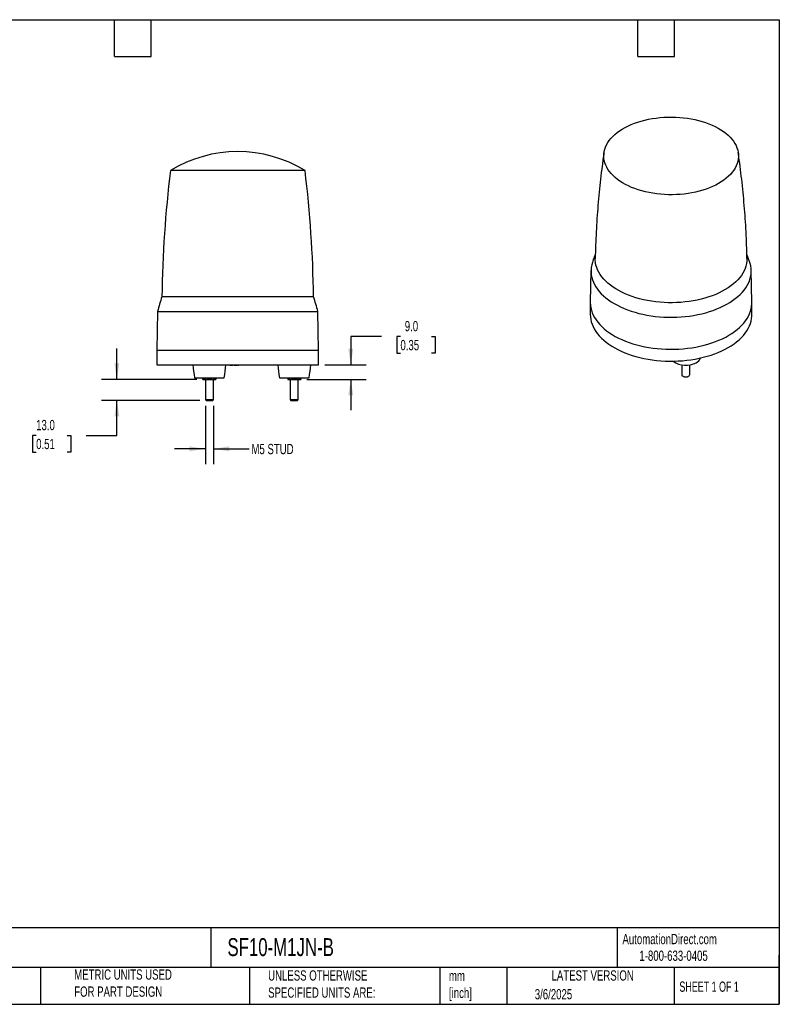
# Model space of a CAD drawing. Header units: millimetres. Extents: x 19 to 819, y 19 to 629.
# Tile 17 of 17: x 349 to 819, y 19 to 629. Entities that reach past the tile are written whole.
import ezdxf

# ---------------------------------------------------------------- set-up
doc = ezdxf.new("R2010")
doc.units = ezdxf.units.MM
doc.header["$LTSCALE"] = 3
doc.linetypes.add('SLD-Solid', pattern=[0])
doc.layers.add('DIMENSIONS', color=140, linetype='SLD-Solid', lineweight=25)
doc.layers.add('TEXT', color=140, linetype='SLD-Solid', lineweight=25)
doc.styles.add('SLDTEXTSTYLE0', font='TXT', dxfattribs={"width": 0.7})
doc.styles.add('SLDTEXTSTYLE1', font='TXT', dxfattribs={"width": 0.65})
doc.dimstyles.new('SLDDIMSTYLE1', dxfattribs={"dimtxt": 6.474023, "dimasz": 9.906, "dimexe": 0, "dimexo": 0.0625, "dimgap": 1.618506, "dimtad": 0, "dimtih": 1, "dimtoh": 1, "dimrnd": 1e-09, "dimzin": 4, "dimdsep": 46, "dimtxsty": 'SLDTEXTSTYLE0', "dimsah": 1, "dimcen": 0.09, "dimadec": 0, "dimazin": 1, "dimtfac": 1, "dimtmove": 0, "dimatfit": 0, "dimfxl": 0, "dimfrac": 2, "dimtolj": 1, "dimtzin": 12, "dimarcsym": 0})
doc.dimstyles.new('SLDDIMSTYLE2', dxfattribs={"dimtxt": 6.474023, "dimasz": 9.906, "dimexe": 0, "dimexo": 0.0625, "dimgap": 1.618506, "dimtad": 0, "dimtih": 1, "dimtoh": 1, "dimrnd": 1e-09, "dimzin": 12, "dimdsep": 46, "dimtxsty": 'SLDTEXTSTYLE0', "dimsah": 1, "dimcen": 0.09, "dimadec": 0, "dimazin": 3, "dimtfac": 1, "dimtmove": 0, "dimatfit": 0, "dimfxl": 0, "dimfrac": 2, "dimtolj": 1, "dimtzin": 12, "dimarcsym": 0})

# ---------------------------------------------------------------- blocks, each defined once
blk = doc.blocks.new('_D_2')
at = {"layer": 'DIMENSIONS'}
for p, q in [((409.21, 405.97), (409.21, 425.02)), ((458.69, 405.97), (399.68, 405.97)), ((460.63, 392.97), (399.68, 392.97)), ((409.21, 371.23), (409.21, 392.97)), ((359.25, 371.23), (357.08, 371.23)), ((357.08, 371.23), (357.08, 360.94)), ((378.49, 371.23), (380.66, 371.23)), ((380.66, 371.23), (380.66, 360.94)), ((390.16, 371.23), (409.21, 371.23)), ((357.08, 360.94), (359.25, 360.94)), ((380.66, 360.94), (378.49, 360.94))]:
    blk.add_line(p, q, dxfattribs=at)
for points in [[(409.21, 405.97), (410.73, 415.88), (407.68, 415.88)], [(409.21, 392.97), (407.68, 383.07), (410.73, 383.07)]]:
    blk.add_solid(points, dxfattribs=at)
at = {"layer": 'DIMENSIONS', "char_height": 6.35, "attachment_point": 1, "style": 'SLDTEXTSTYLE0'}
for s, insert in [('13.0', (359.25, 380.86)), ('0.51', (359.25, 369.13))]:
    blk.add_mtext(s, dxfattribs=dict(at, insert=insert))
blk = doc.blocks.new('_D_3')
at = {"layer": 'DIMENSIONS'}
for p, q in [((573.02, 432.46), (553.97, 432.46)), ((553.97, 432.46), (553.97, 414.97)), ((584.69, 432.46), (582.51, 432.46)), ((582.51, 432.46), (582.51, 422.17)), ((603.93, 432.46), (606.1, 432.46)), ((606.1, 432.46), (606.1, 422.17)), ((582.51, 422.17), (584.69, 422.17)), ((606.1, 422.17), (603.93, 422.17)), ((537.81, 414.97), (563.49, 414.97)), ((526.81, 405.97), (563.49, 405.97)), ((553.97, 405.97), (553.97, 386.92))]:
    blk.add_line(p, q, dxfattribs=at)
for points in [[(553.97, 414.97), (555.49, 424.88), (552.44, 424.88)], [(553.97, 405.97), (552.44, 396.07), (555.49, 396.07)]]:
    blk.add_solid(points, dxfattribs=at)
at = {"layer": 'DIMENSIONS', "char_height": 6.35, "attachment_point": 1, "style": 'SLDTEXTSTYLE0'}
for s, insert in [('9.0', (587.38, 442.1)), ('0.35', (584.69, 430.36))]:
    blk.add_mtext(s, dxfattribs=dict(at, insert=insert))
blk = doc.blocks.new('_D_4')
at = {"layer": 'DIMENSIONS'}
for p, q in [((464, 389.61), (464, 353.45)), ((469, 389.61), (469, 353.45)), ((464, 362.97), (444.95, 362.97)), ((469, 362.97), (491.04, 362.97))]:
    blk.add_line(p, q, dxfattribs=at)
for points in [[(464, 362.97), (454.09, 364.5), (454.09, 361.45)], [(469, 362.97), (478.9, 361.45), (478.9, 364.5)]]:
    blk.add_solid(points, dxfattribs=at)
at = {"layer": 'DIMENSIONS', "insert": (492.49, 366.01), "char_height": 6.35, "attachment_point": 1, "style": 'SLDTEXTSTYLE0'}
blk.add_mtext('M5 STUD', dxfattribs=at)

msp = doc.modelspace()

# ---------------------------------------------------------------- linework, layer by layer
for p, q in [((525.679846, 535.25586), (442.315936, 535.25586)), ((702.614458, 473.405735), (702.195568, 453.81174)), ((802.187954, 453.81174), (801.769064, 473.405735)), ((530.953519, 457.114418), (437.042263, 457.114418)), ((702.191761, 453.455536), (702.191761, 446.106669)), ((802.191761, 446.106669), (802.191761, 453.455536)), ((434.416813, 447.972519), (433.997891, 423.972519)), ((434.416813, 447.972519), (533.578969, 447.972519)), ((533.997891, 423.972519), (533.578969, 447.972519)), ((433.997891, 423.972519), (433.997891, 414.972519)), ((433.997891, 423.972519), (448.283306, 423.972519)), ((448.283306, 423.972519), (533.997891, 423.972519)), ((533.997891, 414.972519), (533.997891, 423.972519)), ((433.997891, 414.972519), (483.997891, 414.972519)), ((479.094501, 414.972519), (479.101485, 414.772519)), ((479.257213, 414.972519), (479.262148, 414.772519)), ((479.633484, 414.972519), (479.63348, 414.772519)), ((479.999586, 414.972519), (479.994882, 414.772519)), ((480.113882, 414.772519), (480.127831, 414.772519)), ((480.131789, 414.972519), (480.127831, 414.772519)), ((480.127831, 414.772519), (481.069815, 414.772519)), ((481.076799, 414.972519), (481.069815, 414.772519)), ((481.804313, 414.972519), (481.811297, 414.772519)), ((481.811297, 414.772519), (482.8808, 414.772519)), ((482.882279, 414.972519), (482.8808, 414.772519)), ((482.8808, 414.772519), (483.779626, 414.772519)), ((483.78661, 414.972519), (483.779626, 414.772519)), ((483.997891, 414.972519), (533.997891, 414.972519)), ((484.504875, 414.772519), (484.497891, 414.972519)), ((484.504875, 414.772519), (484.690907, 414.772519)), ((484.697891, 414.972519), (484.690907, 414.772519)), ((758.750428, 414.946546), (758.750428, 408.989533)), ((763.750428, 408.989533), (763.750428, 414.946546)), ((457.297891, 406.972519), (466.497891, 406.972519)), ((462.497891, 406.329785), (462.497891, 406.972519)), ((463.997891, 405.972519), (463.997891, 393.417519)), ((466.497891, 406.972519), (475.697891, 406.972519)), ((466.497891, 406.329785), (466.497891, 406.972519)), ((468.997891, 393.417519), (468.997891, 405.972519)), ((470.497891, 406.972519), (470.497891, 406.329785)), ((509.797891, 406.972519), (528.197891, 406.972519)), ((514.997891, 406.972519), (514.997891, 406.329785)), ((516.497891, 405.972519), (516.497891, 393.417519)), ((518.997891, 406.329785), (518.997891, 406.972519)), ((521.497891, 393.417519), (521.497891, 405.972519)), ((522.997891, 406.329785), (522.997891, 406.972519)), ((759.482373, 407.969189), (759.797087, 407.787449)), ((762.703768, 407.787449), (763.018482, 407.969189)), ((463.997891, 393.417519), (464.442891, 392.972519)), ((463.997891, 393.417519), (465.247891, 393.417519)), ((464.442891, 392.972519), (465.470391, 392.972519)), ((465.247891, 393.417519), (468.997891, 393.417519)), ((465.470391, 392.972519), (468.552891, 392.972519)), ((468.552891, 392.972519), (468.997891, 393.417519)), ((516.497891, 393.417519), (516.942891, 392.972519)), ((516.497891, 393.417519), (521.497891, 393.417519)), ((516.942891, 392.972519), (521.052891, 392.972519)), ((521.052891, 392.972519), (521.497891, 393.417519))]:
    msp.add_line(p, q)
at = {"flags": 128}
for points in [[(752.617466, 568.384151), (755.062819, 568.328257), (757.498275, 568.18961), (759.915439, 567.968691), (762.305977, 567.66626), (764.66165, 567.283359), (766.974336, 566.821309), (769.236064, 566.281702), (771.439036, 565.666399), (773.575659, 564.977521), (775.638567, 564.217442), (777.62065, 563.388782), (779.515074, 562.494399), (781.315308, 561.537374), (783.015148, 560.521008), (784.608733, 559.448804), (786.09057, 558.324457), (787.455551, 557.151845), (788.69897, 555.935008), (789.816542, 554.678143), (790.804413, 553.38558), (791.659178, 552.061777), (792.377891, 550.711297), (792.958073, 549.338794), (793.397726, 547.949001), (793.695334, 546.546707), (793.84987, 545.136748), (793.860802, 543.723984), (793.728092, 542.313284), (793.452198, 540.909512), (793.03407, 539.517507), (792.475151, 538.142067), (791.777366, 536.787933), (790.943122, 535.459774), (789.975293, 534.162169), (788.877217, 532.89959), (787.652679, 531.676389), (786.305899, 530.496783), (784.841521, 529.364839), (783.264593, 528.284459), (781.58055, 527.259367), (779.795198, 526.293096), (777.914691, 525.388978), (775.945511, 524.550129), (773.894448, 523.779441), (771.768571, 523.07957), (769.575209, 522.45293), (767.321922, 521.90168), (765.016478, 521.427721), (762.666826, 521.032687), (760.281063, 520.717938), (757.867415, 520.484561), (755.434201, 520.33336), (752.989811, 520.264856), (750.542669, 520.279285), (748.101212, 520.376597), (745.673856, 520.556458), (743.268969, 520.818246), (740.89484, 521.16106), (738.559654, 521.583717), (736.271461, 522.084761), (734.038148, 522.662465), (731.867415, 523.314837), (729.766744, 524.039628), (727.743376, 524.83434), (725.804287, 525.696233), (723.956162, 526.622336), (722.20537, 527.609457), (720.557948, 528.654193), (719.019573, 529.752941), (717.595551, 530.901916), (716.290788, 532.097156), (715.109784, 533.33454), (714.056609, 534.609804), (713.134894, 535.918551), (712.347815, 537.256269), (711.698088, 538.618348), (711.18795, 540.000091), (710.819161, 541.396736), (710.592991, 542.803469), (710.510222, 544.215439), (710.571137, 545.62778), (710.775527, 547.035623), (711.122688, 548.434114), (711.611422, 549.818433), (712.240045, 551.183809), (713.006389, 552.525533), (713.907814, 553.838981), (714.941212, 555.119626), (716.10302, 556.363052), (717.389233, 557.564973), (718.795418, 558.721246), (720.316727, 559.827885), (721.947916, 560.881075), (723.683361, 561.877186), (725.517081, 562.812784), (727.442754, 563.684643), (729.453742, 564.489759), (731.543113, 565.225355), (733.703664, 565.888896), (735.927947, 566.478095), (738.208295, 566.990921), (740.536847, 567.425605), (742.905576, 567.780649), (745.306316, 568.05483), (747.730791, 568.247202), (750.170645, 568.357102), (752.617466, 568.384151)], [(703.465851, 478.34562), (703.454409, 478.310396), (703.035789, 476.792598), (702.758898, 475.264017), (702.624535, 473.72906), (702.633087, 472.192152), (702.784529, 470.657725), (703.078426, 469.130202), (703.513929, 467.613989), (704.089782, 466.113456), (704.804326, 464.63293), (705.655501, 463.17668), (706.640851, 461.748905), (707.757536, 460.353721), (709.002337, 458.995151), (710.371664, 457.677112), (711.86157, 456.403404), (713.467757, 455.1777), (715.185596, 454.003534), (717.010134, 452.884291), (718.936109, 451.823198), (720.957968, 450.823314), (723.069883, 449.887523), (725.265764, 449.018523), (727.539279, 448.218819), (729.883874, 447.490717), (732.292788, 446.836316), (734.759077, 446.257504), (737.275628, 445.755948), (739.835186, 445.333096), (742.430371, 444.990165), (745.053701, 444.728146), (747.697612, 444.547793), (750.354481, 444.449627), (753.016647, 444.43393), (755.676435, 444.500748), (758.326175, 444.649888), (760.958228, 444.880921), (763.565006, 445.193179), (766.138991, 445.585763), (768.672763, 446.057541), (771.159016, 446.607152), (773.590581, 447.233012), (775.960448, 447.933316), (778.261784, 448.706046), (780.487953, 449.548972), (782.632537, 450.459666), (784.689352, 451.4355), (786.652468, 452.473662), (788.516225, 453.571159), (790.27525, 454.724825), (791.92447, 455.931334), (793.45913, 457.187208), (794.874805, 458.488826), (796.167414, 459.832435), (797.333231, 461.214161), (798.368892, 462.63002), (799.271413, 464.075929), (800.038191, 465.547721), (800.667016, 467.041151), (801.156073, 468.551913), (801.503954, 470.075651), (801.709655, 471.607973), (801.772584, 473.144459), (801.692558, 474.68068), (801.469808, 476.212207), (801.104977, 477.734624), (800.917536, 478.346034)], [(799.144454, 480.820289), (799.147069, 480.617206), (799.084124, 479.110602), (798.876237, 477.608346), (798.524051, 476.115081), (798.028654, 474.635423), (797.391579, 473.173945), (796.614793, 471.735165), (795.700698, 470.32353), (794.65212, 468.943403), (793.472299, 467.59905), (792.164882, 466.294626), (790.733911, 465.034164), (789.183808, 463.82156), (787.519365, 462.66056), (785.745726, 461.554755), (783.868374, 460.507562), (781.893111, 459.522217), (779.826043, 458.601767), (777.673559, 457.749056), (775.442312, 456.966721), (773.139199, 456.257179), (770.771339, 455.622623), (768.346051, 455.065015), (765.87083, 454.586079), (763.353328, 454.187294), (760.801327, 453.869894), (758.222714, 453.634859), (755.625459, 453.482917), (753.017591, 453.414535), (750.407171, 453.429927), (747.802266, 453.529044), (745.210929, 453.71158), (742.64117, 453.976971), (740.100931, 454.324396), (737.598064, 454.752782), (735.140305, 455.260804), (732.735251, 455.846893), (730.390337, 456.509236), (728.112809, 457.245787), (725.909708, 458.054268), (723.787843, 458.932182), (721.753773, 459.876813), (719.813785, 460.885243), (717.973876, 461.954354), (716.239732, 463.080842), (714.616714, 464.261225), (713.109838, 465.491855), (711.723762, 466.768927), (710.462771, 468.088494), (709.330761, 469.446478), (708.331232, 470.838681), (707.467274, 472.2608), (706.741556, 473.708439), (706.156322, 475.177124), (705.713382, 476.662315), (705.414103, 478.159421), (705.259411, 479.663815), (705.239083, 480.821076)], [(702.195568, 453.81174), (702.192019, 453.362816), (702.272721, 451.813615), (702.497353, 450.269148), (702.865267, 448.733868), (703.375401, 447.212202), (704.026286, 445.708537), (704.816045, 444.227208), (705.742399, 442.772487), (706.80268, 441.348569), (707.993829, 439.959557), (709.312412, 438.609458), (710.754627, 437.302165), (712.316316, 436.041445), (713.992977, 434.830935), (715.779774, 433.674125), (717.671557, 432.574349), (719.66287, 431.534779), (721.747972, 430.558413), (723.920852, 429.648064), (726.175244, 428.806359), (728.504649, 428.035724), (730.90235, 427.338381), (733.361433, 426.71634), (735.874809, 426.171395), (738.435231, 425.705118), (741.035317, 425.318852), (743.66757, 425.013712), (746.3244, 424.790576), (748.998147, 424.65009), (751.681103, 424.592656)], [(751.681103, 424.592656), (754.36553, 424.618442), (757.043691, 424.727373), (759.707861, 424.919134), (762.350361, 425.193174), (764.963571, 425.5487), (767.539957, 425.98469), (770.07209, 426.499885), (772.552669, 427.092801), (774.974542, 427.761726), (777.330727, 428.504734), (779.61443, 429.319682), (781.819066, 430.204219), (783.938278, 431.155796), (785.965958, 432.171669), (787.896257, 433.248908), (789.723612, 434.384409), (791.442752, 435.574897), (793.048721, 436.816939), (794.536889, 438.106954), (795.902966, 439.441224), (797.143011, 440.8159), (798.253451, 442.22702), (799.231083, 443.670514), (800.073088, 445.142222), (800.777039, 446.637898), (801.340906, 448.153232), (801.763063, 449.683853), (802.042293, 451.22535), (802.177792, 452.773276), (802.187954, 453.81174)], [(702.191761, 446.106669), (702.246951, 444.750841), (702.445019, 443.205163), (702.78652, 441.667851), (703.270468, 440.143337), (703.89547, 438.636016), (704.659722, 437.150236), (705.561021, 435.690279), (706.596769, 434.260356), (707.763979, 432.864588), (709.059285, 431.507001), (710.478954, 430.191508), (712.018892, 428.921903), (713.674658, 427.701846), (715.441479, 426.534855), (717.314261, 425.424295), (719.287604, 424.373367), (721.355817, 423.385102), (723.512939, 422.462349), (725.752749, 421.607768), (728.06879, 420.823825), (730.454384, 420.112778), (732.902652, 419.476679), (735.406535, 418.91736), (737.958815, 418.436436), (740.552132, 418.035292), (743.179009, 417.715085), (745.831872, 417.476738), (748.503073, 417.320939), (751.184908, 417.248136), (753.869647, 417.25854), (756.549548, 417.352121), (759.216885, 417.528609), (761.863966, 417.787494), (764.483159, 418.128031), (767.066914, 418.549238), (769.607779, 419.0499), (772.09843, 419.628573), (774.531684, 420.28359), (776.900527, 421.013061), (779.198128, 421.814884), (781.417862, 422.686746), (783.553331, 423.626134), (785.598375, 424.630339), (787.5471, 425.696466)], [(787.5471, 425.696466), (789.393886, 426.821441), (791.133409, 428.00202), (792.760653, 429.2348), (794.270926, 430.516225), (795.659874, 431.842602), (796.923493, 433.210106), (798.058138, 434.614794), (799.060539, 436.052616), (799.927804, 437.519426), (800.657435, 439.010996), (801.247326, 440.523024), (801.695777, 442.051152), (802.001496, 443.590972), (802.1636, 445.138046), (802.191761, 446.106669)], [(758.750428, 408.989533), (758.775227, 408.786757), (758.931213, 408.450691), (759.221983, 408.14594), (759.630639, 407.890215), (760.133431, 407.698379), (760.70114, 407.58158), (761.30077, 407.546606), (761.897475, 407.59549)], [(761.897475, 407.59549), (762.456576, 407.725391), (762.94558, 407.928759), (763.336068, 408.193775), (763.605346, 408.505038), (763.737765, 408.844458), (763.750428, 408.989533)], [(761.782301, 407.480269), (762.298118, 407.605602), (762.703768, 407.787449)]]:
    msp.add_lwpolyline(points, dxfattribs=at)
for centre, radius, start, end in [((483.997891, 466.972519), 80, 58.599006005, 121.400993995), ((1196.946945, 445.078038), 760, 173.185513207, 179.092549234), ((-228.951163, 445.078038), 760, 0.907450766, 6.814486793), ((627.904924, 397.352851), 200, 162.61398711, 165.339068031), ((340.090858, 397.352851), 200, 14.660931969, 17.38601289), ((575.804032, 425.848287), 120, 185.199931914, 189.050100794), ((357.19175, 425.848287), 120, 350.949899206, 354.800068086), ((628.304032, 425.848287), 120, 185.199931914, 189.050100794), ((409.69175, 425.848287), 120, 350.949899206, 354.800068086), ((761.346936, 428.077668), 13.406481, 233.857151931, 298.557663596), ((765.475971, 420.918154), 5.148212, 296.285283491, 340.610357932), ((761.244623, 410.573928), 3.140035, 242.548770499, 279.85952534)]:
    msp.add_arc(centre, radius, start, end)
for points, knots in [([(710.660946, 546.358124), (710.649187, 546.282099), (710.222995, 543.526493), (709.497046, 538.061989), (708.493915, 529.964804), (707.631784, 521.836759), (706.89235, 513.686579), (706.282709, 505.517151), (705.796722, 497.333032), (705.454941, 489.13778), (705.272762, 483.632382), (705.240413, 480.859256), (705.23997, 480.821264)], [0, 0, 0, 0, 0.0035227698, 0.1276857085, 0.251931, 0.376242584, 0.5006050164, 0.6250033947, 0.749423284, 0.8738506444, 0.9982717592, 1, 1, 1, 1]), ([(799.128376, 480.82048), (799.103954, 482.229392), (799.032191, 486.369545), (798.773278, 493.233978), (798.360985, 501.408147), (797.81478, 509.564425), (797.143121, 517.698941), (796.346606, 525.808101), (795.419219, 533.886152), (794.543177, 540.737557), (793.92748, 544.883772), (793.708446, 546.358793)], [0, 0, 0, 0, 0.064094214, 0.1883437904, 0.3125165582, 0.4365992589, 0.5605784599, 0.6844404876, 0.8081713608, 0.9317567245, 1, 1, 1, 1]), ([(705.315162, 483.622925), (705.087086, 483.017031), (704.432077, 481.276973), (703.852034, 479.50056), (703.473964, 478.3427)], [0, 0, 0, 0, 0.3482031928, 1, 1, 1, 1]), ([(800.899595, 478.352016), (800.667104, 479.076628), (800.097238, 480.85275), (799.454052, 482.594525), (799.073269, 483.625701)], [0, 0, 0, 0, 0.4079739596, 1, 1, 1, 1]), ([(479.101485, 414.772519), (479.102443, 414.772519), (479.104199, 414.772519), (479.116602, 414.772519), (479.126195, 414.772519), (479.152814, 414.772519), (479.169979, 414.772519), (479.211125, 414.772519), (479.235997, 414.772519), (479.262148, 414.772519)], [0.00000000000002, 0.00000000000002, 0.00000000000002, 0.00000000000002, 0.00011285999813, 0.00011285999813, 0.00022580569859, 0.00022580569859, 0.00033875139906, 0.00033875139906, 0.00045147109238, 0.00045147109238, 0.00045147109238, 0.00045147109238]), ([(479.262148, 414.772519), (479.287, 414.772519), (479.312593, 414.772519), (479.370435, 414.772519), (479.401558, 414.772519), (479.497726, 414.772519), (479.565751, 414.772519), (479.63348, 414.772519)], [0.00000000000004, 0.00000000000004, 0.00000000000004, 0.00000000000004, 0.00009991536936, 0.00009991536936, 0.00020005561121, 0.00020005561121, 0.00040023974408, 0.00040023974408, 0.00040023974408, 0.00040023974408]), ([(479.63348, 414.772519), (479.666756, 414.772519), (479.699241, 414.772519), (479.764353, 414.772519), (479.796321, 414.772519), (479.858354, 414.772519), (479.888329, 414.772519), (479.944499, 414.772519), (479.969867, 414.772519), (479.994882, 414.772519)], [0.00000000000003, 0.00000000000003, 0.00000000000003, 0.00000000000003, 0.00009858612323, 0.00009858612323, 0.00019726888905, 0.00019726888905, 0.00029595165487, 0.00029595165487, 0.00039448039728, 0.00039448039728, 0.00039448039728, 0.00039448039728]), ([(479.994882, 414.772519), (480.022398, 414.772519), (480.049121, 414.772519), (480.083226, 414.772519), (480.093793, 414.772519), (480.111442, 414.772519), (480.118301, 414.772519), (480.125289, 414.772519), (480.126136, 414.772519), (480.126984, 414.772519), (480.127831, 414.772519)], [0.00000000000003, 0.00000000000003, 0.00000000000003, 0.00000000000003, 0.00011249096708, 0.00011249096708, 0.00016881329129, 0.00016881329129, 0.00022513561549, 0.00022513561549, 0.00022513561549, 0.00023196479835, 0.00023196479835, 0.00023196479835, 0.00023196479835]), ([(462.497891, 406.329785), (462.823368, 406.221293), (463.153245, 406.131139), (463.821962, 406.006321), (464.158964, 405.972519), (464.497891, 405.972519)], [0, 0, 0, 0, 0.5, 0.5, 1, 1, 1, 1]), ([(462.497891, 405.972519), (462.497891, 405.972519), (462.497891, 406.006383), (462.497891, 406.130795), (462.497891, 406.221136), (462.497891, 406.329785)], [0, 0, 0, 0, 0.5, 0.5, 1, 1, 1, 1]), ([(462.497891, 405.972519), (462.497891, 405.972519), (462.497891, 406.006383), (462.497891, 406.130795), (462.497891, 406.221136), (462.497891, 406.329785)], [0, 0, 0, 0, 0.5, 0.5, 1, 1, 1, 1]), ([(462.497891, 405.972519), (462.497891, 405.972519), (462.540215, 405.972519), (462.718792, 405.972519), (462.855157, 405.972519), (463.212422, 405.972519), (463.433101, 405.972519), (463.931702, 405.972519), (464.209216, 405.972519), (464.497891, 405.972519)], [0, 0, 0, 0, 0.25, 0.25, 0.5, 0.5, 0.75, 0.75, 1, 1, 1, 1]), ([(462.497891, 405.972519), (462.531556, 405.972519), (462.600056, 405.972519), (463.038949, 405.972519), (463.469565, 405.972519), (463.630626, 405.972519)], [0, 0, 0, 0, 0.3769305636, 0.7669562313, 1, 1, 1, 1]), ([(464.497891, 405.972519), (464.837592, 405.972519), (465.173919, 406.006382), (465.840925, 406.130796), (466.171946, 406.221136), (466.497891, 406.329785)], [0, 0, 0, 0, 0.5, 0.5, 1, 1, 1, 1]), ([(464.497891, 405.972519), (464.786323, 405.972519), (465.105928, 405.972519), (465.782775, 405.972519), (466.139723, 405.972519), (466.854254, 405.972519), (467.211393, 405.972519), (467.888902, 405.972519), (468.208973, 405.972519), (468.497891, 405.972519)], [0, 0, 0, 0, 0.25, 0.25, 0.5, 0.5, 0.75, 0.75, 1, 1, 1, 1]), ([(466.497891, 406.329785), (466.823368, 406.221292), (467.153246, 406.131139), (467.821966, 406.00632), (468.158964, 405.972519), (468.497891, 405.972519)], [0, 0, 0, 0, 0.5, 0.5, 1, 1, 1, 1]), ([(468.497891, 405.972519), (468.837594, 405.972519), (469.17392, 406.006383), (469.840924, 406.130795), (470.171945, 406.221136), (470.497891, 406.329785)], [0, 0, 0, 0, 0.5, 0.5, 1, 1, 1, 1]), ([(468.497891, 405.972519), (468.786566, 405.972519), (469.06408, 405.972519), (469.562681, 405.972519), (469.78336, 405.972519), (470.140625, 405.972519), (470.27699, 405.972519), (470.455567, 405.972519), (470.497891, 405.972519), (470.497891, 405.972519)], [0, 0, 0, 0, 0.25, 0.25, 0.5, 0.5, 0.75, 0.75, 1, 1, 1, 1]), ([(468.997891, 405.972519), (469.137171, 405.972519), (469.598937, 405.972519), (470.077685, 405.972519), (470.439156, 405.972519), (470.478537, 405.972519), (470.497891, 405.972519)], [0, 0, 0, 0, 0.14539867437, 0.48205135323, 0.74544743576, 1, 1, 1, 1]), ([(470.497891, 406.329785), (470.497891, 406.221293), (470.497891, 406.131139), (470.497891, 406.006321), (470.497891, 405.972519), (470.497891, 405.972519)], [0, 0, 0, 0, 0.5, 0.5, 1, 1, 1, 1]), ([(470.497891, 406.329785), (470.497891, 406.221293), (470.497891, 406.131139), (470.497891, 406.006321), (470.497891, 405.972519), (470.497891, 405.972519)], [0, 0, 0, 0, 0.5, 0.5, 1, 1, 1, 1]), ([(514.997891, 406.329785), (515.323368, 406.221293), (515.653245, 406.131139), (516.321962, 406.006321), (516.658964, 405.972519), (516.997891, 405.972519)], [0, 0, 0, 0, 0.5, 0.5, 1, 1, 1, 1]), ([(514.997891, 406.329785), (514.997891, 406.221293), (514.997891, 406.131139), (514.997891, 406.006321), (514.997891, 405.972519), (514.997891, 405.972519)], [0, 0, 0, 0, 0.5, 0.5, 1, 1, 1, 1]), ([(514.997891, 405.972519), (514.997891, 405.972519), (515.040215, 405.972519), (515.218792, 405.972519), (515.355157, 405.972519), (515.712422, 405.972519), (515.933101, 405.972519), (516.431702, 405.972519), (516.709216, 405.972519), (516.997891, 405.972519)], [0, 0, 0, 0, 0.25, 0.25, 0.5, 0.5, 0.75, 0.75, 1, 1, 1, 1]), ([(516.997891, 405.972519), (517.337594, 405.972519), (517.67392, 406.006383), (518.340924, 406.130795), (518.671945, 406.221136), (518.997891, 406.329785)], [0, 0, 0, 0, 0.5, 0.5, 1, 1, 1, 1]), ([(516.997891, 405.972519), (517.286566, 405.972519), (517.606404, 405.972519), (518.283582, 405.972519), (518.640625, 405.972519), (519.355157, 405.972519), (519.7122, 405.972519), (520.389378, 405.972519), (520.709216, 405.972519), (520.997891, 405.972519)], [0, 0, 0, 0, 0.25, 0.25, 0.5, 0.5, 0.75, 0.75, 1, 1, 1, 1]), ([(518.997891, 406.329785), (519.323368, 406.221293), (519.653245, 406.131139), (520.321962, 406.006321), (520.658964, 405.972519), (520.997891, 405.972519)], [0, 0, 0, 0, 0.5, 0.5, 1, 1, 1, 1]), ([(520.997891, 405.972519), (521.337594, 405.972519), (521.67392, 406.006383), (522.340924, 406.130795), (522.671945, 406.221136), (522.997891, 406.329785)], [0, 0, 0, 0, 0.5, 0.5, 1, 1, 1, 1]), ([(520.997891, 405.972519), (521.286566, 405.972519), (521.56408, 405.972519), (522.062681, 405.972519), (522.28336, 405.972519), (522.640625, 405.972519), (522.77699, 405.972519), (522.955567, 405.972519), (522.997891, 405.972519), (522.997891, 405.972519)], [0, 0, 0, 0, 0.25, 0.25, 0.5, 0.5, 0.75, 0.75, 1, 1, 1, 1]), ([(522.997891, 406.329785), (522.997891, 406.221293), (522.997891, 406.131139), (522.997891, 406.006321), (522.997891, 405.972519), (522.997891, 405.972519)], [0, 0, 0, 0, 0.5, 0.5, 1, 1, 1, 1])]:
    msp.add_open_spline(points, degree=3, knots=knots)
at = {"layer": 'TEXT'}
for p, q in [((19.05, 628.65), (819.15, 628.65)), ((407.67, 605.79), (407.67, 628.65)), ((430.53, 605.79), (430.53, 628.65)), ((731.52, 605.79), (731.52, 628.65)), ((754.38, 605.79), (754.38, 628.65)), ((819.15, 628.65), (819.15, 19.05)), ((407.67, 605.79), (430.53, 605.79)), ((731.52, 605.79), (754.38, 605.79)), ((819.15, 66.378323), (19.05, 66.378323)), ((467.276686, 66.378323), (467.276686, 41.91)), ((718.726132, 66.378323), (718.726132, 41.91)), ((819.15, 19.05), (819.15, 49.53)), ((819.15, 41.91), (19.05, 41.91)), ((361.939433, 41.91), (361.939433, 19.05)), ((491.340532, 41.91), (491.340532, 19.05)), ((609.072914, 41.91), (609.072914, 19.05)), ((650.436293, 41.91), (650.436293, 19.05)), ((754.046247, 41.91), (754.046247, 19.05)), ((19.05, 19.05), (819.15, 19.05))]:
    msp.add_line(p, q, dxfattribs=at)

# ---------------------------------------------------------------- texts
for s, insert, char_height, attachment_point, style in [('AutomationDirect.com', (722.084876, 62.629594), 6.35, 1, 'SLDTEXTSTYLE0'), ('SF10-M1JN-B', (477.623166, 60.019161), 11.1125, 1, 'SLDTEXTSTYLE0'), ('1-800-633-0405', (732.574739, 52.311071), 6.35, 1, 'SLDTEXTSTYLE0'), ('METRIC UNITS USED ^JFOR PART DESIGN', (382.813004, 40.667648), 6.35, 1, 'SLDTEXTSTYLE0'), ('UNLESS OTHERWISE ^JSPECIFIED UNITS ARE:', (502.823739, 40.081527), 6.35, 1, 'SLDTEXTSTYLE0'), ('mm^J[inch]', (614.721508, 39.891567), 6.35, 1, 'SLDTEXTSTYLE0'), ('LATEST VERSION', (703.656394, 40.091982), 6.35, 2, 'SLDTEXTSTYLE0'), ('SHEET 1 OF 1', (757.323857, 33.154471), 6.35, 1, 'SLDTEXTSTYLE1'), ('3/6/2025', (667.838426, 28.491359), 6.35, 1, 'SLDTEXTSTYLE0')]:
    msp.add_mtext(s, dxfattribs=dict(at, insert=insert, char_height=char_height, attachment_point=attachment_point, style=style))

# ---------------------------------------------------------------- dimensions: what is measured, and where the dimension line sits
at = {"layer": 'DIMENSIONS'}
for base, p1, p2, picture, middle in [((553.968691, 405.972519), (533.997891, 414.972519), (522.997891, 405.972519), '_D_3', (553.968691, 432.461377)), ((409.2059, 392.972519), (462.497891, 405.972519), (464.442891, 392.972519), '_D_2', (409.2059, 371.229933))]:
    dim = msp.add_linear_dim(base=base, p1=p1, p2=p2, angle=90, dimstyle='SLDDIMSTYLE1', dxfattribs=at)
    dim.commit()
    dim.dimension.update_dxf_attribs({"geometry": picture, "text_midpoint": middle, "dimtype": 160})
dim = msp.add_linear_dim(base=(463.997891, 362.972519), p1=(468.997891, 393.417519), p2=(463.997891, 393.417519), text='M5 STUD', dimstyle='SLDDIMSTYLE2', dxfattribs=at)
dim.commit()
dim.dimension.update_dxf_attribs({"geometry": '_D_4', "text_midpoint": (512.107734, 362.972519), "dimtype": 160})

doc.saveas('drawing.dxf')
